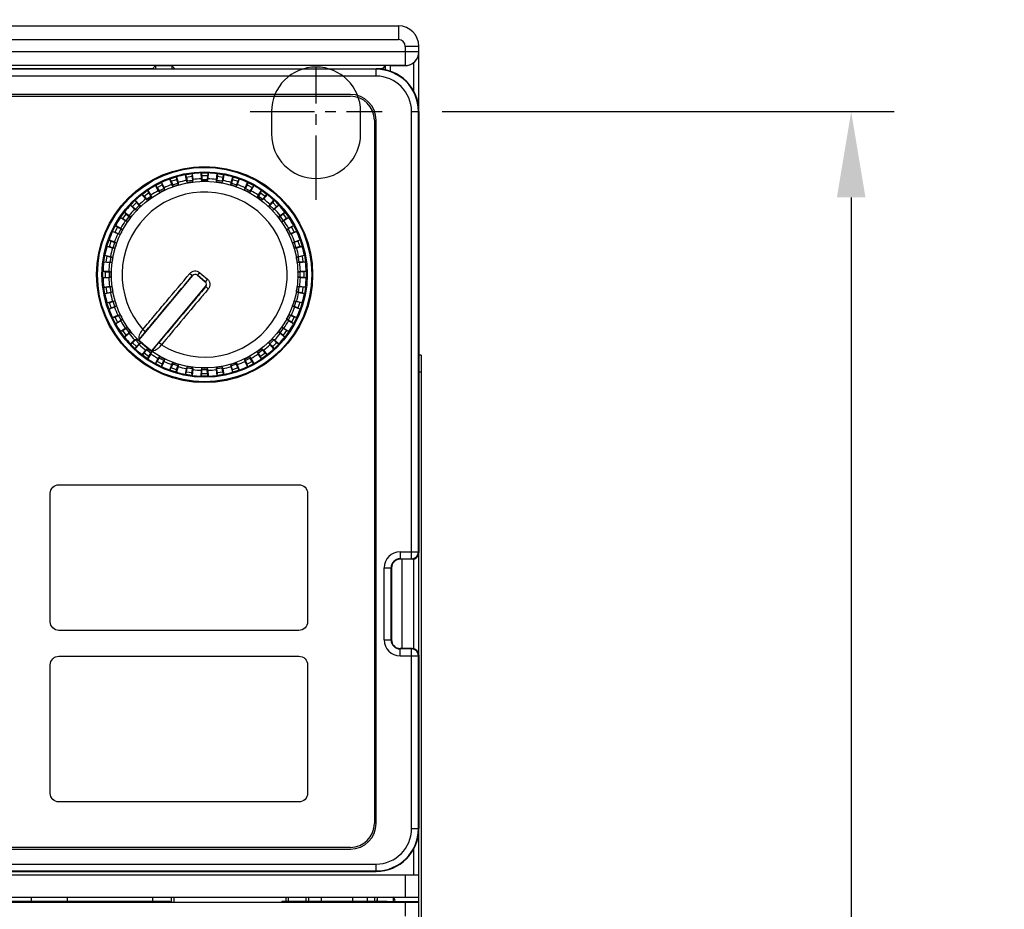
# Model space of a CAD drawing. Header units: inches. Extents: x 0 to 559, y 0 to 432.
# Tile 13 of 23: x 222 to 280, y 308 to 359. Entities that reach past the tile are written whole.
import ezdxf

# ---------------------------------------------------------------- set-up
doc = ezdxf.new("R2010")
doc.units = ezdxf.units.IN
doc.header["$LTSCALE"] = 10
doc.header["$MEASUREMENT"] = 0
doc.linetypes.add('CENTER2', pattern=[1.125, 0.75, -0.125, 0.125, -0.125])
doc.layers.add('CENTERLINE', color=40, linetype='CENTER2')
doc.layers.add('DIMENSIONS', color=140, linetype='Continuous')
doc.styles.add('TEXTSTYLE_1', font='arial.ttf')
doc.dimstyles.get("Standard").update_dxf_attribs({"dimtxt": 5, "dimasz": 5, "dimexe": 2.5, "dimexo": 3.5, "dimgap": 1, "dimtad": 0, "dimtih": 1, "dimtoh": 1, "dimdec": 1, "dimzin": 0, "dimdsep": 46, "dimtxsty": 'Standard', "dimcen": 0, "dimadec": 0, "dimazin": 0, "dimtfac": 1, "dimtdec": 1, "dimtofl": 0, "dimtmove": 0, "dimatfit": 3, "dimfxl": 0, "dimtolj": 1, "dimtzin": 0, "dimarcsym": 0})

# ---------------------------------------------------------------- blocks, each defined once
blk = doc.blocks.new('*D12')
at = {"layer": 'DEFPOINTS', "color": 0}
for p in [(245.548, 391.719), (177.548, 357.915), (245.548, 357.915)]:
    blk.add_point(p, dxfattribs=at)
at = {"layer": 'DIMENSIONS', "color": 0, "lineweight": -2}
for p, q in [((177.548, 361.415), (177.548, 394.219)), ((245.548, 361.415), (245.548, 394.219)), ((182.548, 391.719), (202.273, 391.719)), ((240.548, 391.719), (220.822, 391.719))]:
    blk.add_line(p, q, dxfattribs=at)
at = {"layer": 'DIMENSIONS', "color": 0}
for points in [[(182.548, 392.552), (182.548, 390.886), (177.548, 391.719)], [(240.548, 392.552), (240.548, 390.886), (245.548, 391.719)]]:
    blk.add_solid(points, dxfattribs=at)
at = {"layer": 'DIMENSIONS', "color": 0, "char_height": 5, "attachment_point": 5, "style": 'TEXTSTYLE_1'}
for s, insert in [('\\A1;68.0', (211.548, 395.272)), ('\\A1;[2.68]', (211.548, 387.515))]:
    blk.add_mtext(s, dxfattribs=dict(at, insert=insert))
blk = doc.blocks.new('*D14')
at = {"layer": 'DEFPOINTS', "color": 0}
for p in [(239.548, 372.686), (239.548, 357.965), (183.548, 239.965)]:
    blk.add_point(p, dxfattribs=at)
at = {"layer": 'DIMENSIONS', "color": 0, "lineweight": -2}
for p, q in [((183.548, 243.465), (183.548, 375.186)), ((239.548, 361.465), (239.548, 375.186)), ((188.548, 372.686), (202.273, 372.686)), ((234.548, 372.686), (220.822, 372.686))]:
    blk.add_line(p, q, dxfattribs=at)
at = {"layer": 'DIMENSIONS', "color": 0}
for points in [[(188.548, 373.52), (188.548, 371.853), (183.548, 372.686)], [(234.548, 373.52), (234.548, 371.853), (239.548, 372.686)]]:
    blk.add_solid(points, dxfattribs=at)
at = {"layer": 'DIMENSIONS', "color": 0, "char_height": 5, "attachment_point": 5, "style": 'TEXTSTYLE_1'}
for s, insert in [('\\A1;56.0', (211.548, 376.239)), ('\\A1;[2.20]', (211.548, 368.482))]:
    blk.add_mtext(s, dxfattribs=dict(at, insert=insert))
blk = doc.blocks.new('*D15')
at = {"layer": 'DEFPOINTS', "color": 0}
for p in [(243.397, 354.115), (187.397, 236.115), (270.757, 236.115)]:
    blk.add_point(p, dxfattribs=at)
at = {"layer": 'DIMENSIONS', "color": 0, "lineweight": -2}
for p, q in [((246.897, 354.115), (273.257, 354.115)), ((270.757, 349.115), (270.757, 302.872)), ((270.757, 241.115), (270.757, 287.358)), ((190.897, 236.115), (273.257, 236.115))]:
    blk.add_line(p, q, dxfattribs=at)
at = {"layer": 'DIMENSIONS', "color": 0}
for points in [[(269.924, 349.115), (271.59, 349.115), (270.757, 354.115)], [(269.924, 241.115), (271.59, 241.115), (270.757, 236.115)]]:
    blk.add_solid(points, dxfattribs=at)
at = {"layer": 'DIMENSIONS', "color": 0, "char_height": 5, "attachment_point": 5, "style": 'TEXTSTYLE_1'}
for s, insert in [('\\A1;118.0', (270.757, 298.668)), ('\\A1;[4.65]', (270.757, 290.911))]:
    blk.add_mtext(s, dxfattribs=dict(at, insert=insert))

msp = doc.modelspace()

# ---------------------------------------------------------------- linework, layer by layer
for p, q in [((178.748, 359.115), (244.348, 359.115)), ((244.348, 359.115), (244.348, 358.315)), ((178.748, 358.315), (244.348, 358.315)), ((244.748, 357.915), (244.748, 356.798)), ((245.548, 357.915), (244.748, 357.915)), ((245.548, 354.115), (245.548, 357.915)), ((245.548, 357.608), (177.548, 357.608)), ((244.748, 356.808), (178.348, 356.808)), ((230.188, 356.798), (230.008, 356.617)), ((230.188, 356.798), (230.188, 356.615)), ((230.188, 356.798), (231.127, 356.798)), ((231.127, 356.798), (231.127, 356.615)), ((231.127, 356.798), (231.308, 356.617)), ((243.115, 356.618), (243.456, 356.652)), ((243.456, 356.652), (243.599, 356.795)), ((243.456, 356.578), (243.456, 356.652)), ((243.599, 356.553), (243.599, 356.795)), ((243.899, 356.464), (243.899, 356.798)), ((243.899, 356.798), (244.748, 356.798)), ((245.248, 355.295), (245.248, 356.973)), ((180.048, 356.615), (243.048, 356.615)), ((243.048, 356.587), (180.048, 356.587)), ((243.048, 356.187), (180.048, 356.187)), ((230.008, 356.617), (218.568, 356.617)), ((230.008, 356.615), (230.008, 356.617)), ((231.308, 356.617), (231.308, 356.615)), ((231.308, 356.617), (243.015, 356.617)), ((243.015, 356.615), (243.015, 356.617)), ((243.048, 356.187), (243.048, 356.615)), ((241.548, 355.115), (181.548, 355.115)), ((181.548, 355.015), (241.548, 355.015)), ((245.12, 328.043), (245.12, 354.115)), ((245.12, 354.115), (245.548, 354.115)), ((245.52, 328.443), (245.52, 354.115)), ((245.548, 354.115), (245.548, 328.415)), ((242.948, 353.615), (242.948, 312.615)), ((243.048, 312.615), (243.048, 353.615)), ((231.026, 350.19), (231.407, 350.313)), ((231.407, 350.313), (231.417, 350.163)), ((231.408, 350.31), (231.407, 350.313)), ((231.408, 350.31), (231.502, 349.985)), ((231.923, 350.437), (232.318, 350.5)), ((231.924, 350.434), (231.923, 350.437)), ((231.923, 350.437), (231.982, 350.298)), ((231.987, 350.101), (231.924, 350.434)), ((231.982, 350.298), (232.305, 350.35)), ((232.318, 350.5), (232.305, 350.35)), ((232.305, 350.35), (232.333, 350.119)), ((232.319, 350.496), (232.318, 350.5)), ((232.319, 350.496), (232.361, 350.16)), ((232.848, 350.538), (232.848, 350.542)), ((232.848, 350.542), (232.884, 350.395)), ((232.848, 350.542), (233.248, 350.542)), ((232.858, 350.199), (232.848, 350.538)), ((232.884, 350.395), (232.893, 350.163)), ((232.884, 350.395), (233.211, 350.395)), ((233.211, 350.395), (233.202, 350.163)), ((233.248, 350.542), (233.211, 350.395)), ((233.248, 350.538), (233.237, 350.199)), ((233.248, 350.538), (233.248, 350.542)), ((233.734, 350.16), (233.777, 350.496)), ((233.79, 350.35), (233.763, 350.119)), ((233.777, 350.496), (233.777, 350.5)), ((233.777, 350.5), (233.79, 350.35)), ((233.777, 350.5), (234.172, 350.437)), ((233.79, 350.35), (234.113, 350.298)), ((234.172, 350.434), (234.109, 350.101)), ((234.172, 350.437), (234.113, 350.298)), ((234.172, 350.434), (234.172, 350.437)), ((234.593, 349.985), (234.688, 350.31)), ((234.689, 350.313), (234.678, 350.163)), ((234.688, 350.31), (234.689, 350.313)), ((234.689, 350.313), (235.069, 350.19)), ((230.179, 349.805), (230.535, 349.986)), ((230.181, 349.802), (230.179, 349.805)), ((230.179, 349.805), (230.278, 349.691)), ((230.344, 349.505), (230.181, 349.802)), ((230.278, 349.691), (230.569, 349.839)), ((230.535, 349.986), (230.569, 349.839)), ((230.537, 349.983), (230.535, 349.986)), ((230.537, 349.983), (230.681, 349.677)), ((230.569, 349.839), (230.667, 349.629)), ((231.027, 350.186), (231.026, 350.19)), ((231.026, 350.19), (231.106, 350.062)), ((231.142, 349.868), (231.027, 350.186)), ((231.106, 350.062), (231.417, 350.163)), ((231.106, 350.062), (231.186, 349.844)), ((231.218, 349.746), (231.142, 349.868)), ((231.186, 349.844), (231.48, 349.939)), ((231.218, 349.746), (231.186, 349.844)), ((231.417, 350.163), (231.48, 349.939)), ((231.48, 349.939), (231.512, 349.842)), ((231.502, 349.985), (231.512, 349.842)), ((231.982, 350.298), (232.027, 350.07)), ((232.043, 349.97), (231.987, 350.101)), ((232.027, 350.07), (232.333, 350.119)), ((232.043, 349.97), (232.027, 350.07)), ((232.333, 350.119), (232.349, 350.018)), ((232.361, 350.16), (232.349, 350.018)), ((232.893, 350.061), (232.858, 350.199)), ((232.893, 350.061), (232.893, 350.163)), ((232.893, 350.163), (233.202, 350.163)), ((233.237, 350.199), (233.202, 350.061)), ((233.202, 350.163), (233.202, 350.061)), ((233.747, 350.018), (233.734, 350.16)), ((233.747, 350.018), (233.763, 350.119)), ((233.763, 350.119), (234.068, 350.07)), ((234.109, 350.101), (234.052, 349.97)), ((234.068, 350.07), (234.052, 349.97)), ((234.113, 350.298), (234.068, 350.07)), ((234.583, 349.842), (234.593, 349.985)), ((234.583, 349.842), (234.615, 349.939)), ((234.678, 350.163), (234.615, 349.939)), ((234.615, 349.939), (234.909, 349.844)), ((234.678, 350.163), (234.989, 350.062)), ((234.954, 349.868), (234.878, 349.746)), ((234.909, 349.844), (234.878, 349.746)), ((234.989, 350.062), (234.909, 349.844)), ((235.068, 350.186), (234.954, 349.868)), ((235.069, 350.19), (234.989, 350.062)), ((235.068, 350.186), (235.069, 350.19)), ((235.414, 349.677), (235.558, 349.983)), ((235.526, 349.839), (235.428, 349.629)), ((235.56, 349.986), (235.526, 349.839)), ((235.526, 349.839), (235.817, 349.691)), ((235.558, 349.983), (235.56, 349.986)), ((235.56, 349.986), (235.916, 349.805)), ((235.915, 349.802), (235.752, 349.505)), ((235.916, 349.805), (235.817, 349.691)), ((235.915, 349.802), (235.916, 349.805)), ((229.403, 349.292), (229.726, 349.527)), ((229.404, 349.289), (229.403, 349.292)), ((229.403, 349.292), (229.518, 349.195)), ((229.612, 349.021), (229.404, 349.289)), ((229.518, 349.195), (229.783, 349.387)), ((229.518, 349.195), (229.662, 349.012)), ((229.662, 349.012), (229.912, 349.194)), ((229.726, 349.527), (229.783, 349.387)), ((229.728, 349.525), (229.726, 349.527)), ((229.728, 349.525), (229.919, 349.244)), ((229.783, 349.387), (229.912, 349.194)), ((229.912, 349.194), (229.972, 349.112)), ((229.919, 349.244), (229.972, 349.112)), ((230.278, 349.691), (230.391, 349.488)), ((230.438, 349.397), (230.344, 349.505)), ((230.391, 349.488), (230.667, 349.629)), ((230.438, 349.397), (230.391, 349.488)), ((230.667, 349.629), (230.713, 349.537)), ((230.681, 349.677), (230.713, 349.537)), ((235.382, 349.537), (235.414, 349.677)), ((235.382, 349.537), (235.428, 349.629)), ((235.428, 349.629), (235.704, 349.488)), ((235.752, 349.505), (235.658, 349.397)), ((235.704, 349.488), (235.658, 349.397)), ((235.817, 349.691), (235.704, 349.488)), ((236.123, 349.112), (236.177, 349.244)), ((236.123, 349.112), (236.183, 349.194)), ((236.177, 349.244), (236.367, 349.525)), ((236.313, 349.387), (236.183, 349.194)), ((236.183, 349.194), (236.434, 349.012)), ((236.369, 349.527), (236.313, 349.387)), ((236.313, 349.387), (236.577, 349.195)), ((236.367, 349.525), (236.369, 349.527)), ((236.369, 349.527), (236.693, 349.292)), ((236.577, 349.195), (236.434, 349.012)), ((236.691, 349.289), (236.483, 349.021)), ((236.693, 349.292), (236.577, 349.195)), ((236.691, 349.289), (236.693, 349.292)), ((228.716, 348.664), (228.999, 348.947)), ((228.718, 348.662), (228.716, 348.664)), ((228.716, 348.664), (228.845, 348.587)), ((228.965, 348.43), (228.718, 348.662)), ((228.845, 348.587), (229.076, 348.818)), ((228.845, 348.587), (229.015, 348.429)), ((228.999, 348.947), (229.076, 348.818)), ((229.001, 348.945), (228.999, 348.947)), ((229.001, 348.945), (229.233, 348.698)), ((229.015, 348.429), (229.234, 348.647)), ((229.076, 348.818), (229.234, 348.647)), ((229.233, 348.698), (229.307, 348.575)), ((229.234, 348.647), (229.307, 348.575)), ((229.722, 348.93), (229.612, 349.021)), ((229.722, 348.93), (229.662, 349.012)), ((236.483, 349.021), (236.374, 348.93)), ((236.434, 349.012), (236.374, 348.93)), ((236.789, 348.575), (236.862, 348.698)), ((236.789, 348.575), (236.861, 348.647)), ((237.019, 348.818), (236.861, 348.647)), ((236.861, 348.647), (237.08, 348.429)), ((236.862, 348.698), (237.094, 348.945)), ((237.097, 348.947), (237.019, 348.818)), ((237.019, 348.818), (237.25, 348.587)), ((237.25, 348.587), (237.08, 348.429)), ((237.094, 348.945), (237.097, 348.947)), ((237.097, 348.947), (237.38, 348.664)), ((237.377, 348.662), (237.13, 348.43)), ((237.38, 348.664), (237.25, 348.587)), ((237.377, 348.662), (237.38, 348.664)), ((228.136, 347.937), (228.371, 348.26)), ((228.276, 347.88), (228.468, 348.145)), ((228.374, 348.258), (228.371, 348.26)), ((228.371, 348.26), (228.468, 348.145)), ((228.374, 348.258), (228.641, 348.051)), ((228.468, 348.145), (228.65, 348.001)), ((228.641, 348.051), (228.733, 347.941)), ((229.088, 348.356), (228.965, 348.43)), ((229.088, 348.356), (229.015, 348.429)), ((237.13, 348.43), (237.008, 348.356)), ((237.08, 348.429), (237.008, 348.356)), ((237.362, 347.941), (237.454, 348.051)), ((237.628, 348.145), (237.445, 348.001)), ((237.454, 348.051), (237.722, 348.258)), ((237.725, 348.26), (237.628, 348.145)), ((237.628, 348.145), (237.82, 347.88)), ((237.722, 348.258), (237.725, 348.26)), ((237.725, 348.26), (237.96, 347.937)), ((227.677, 347.127), (227.858, 347.484)), ((227.858, 347.484), (227.972, 347.385)), ((227.861, 347.482), (227.858, 347.484)), ((227.861, 347.482), (228.158, 347.319)), ((228.138, 347.935), (228.136, 347.937)), ((228.136, 347.937), (228.276, 347.88)), ((228.419, 347.744), (228.138, 347.935)), ((228.276, 347.88), (228.469, 347.751)), ((228.551, 347.691), (228.419, 347.744)), ((228.469, 347.751), (228.65, 348.001)), ((228.551, 347.691), (228.469, 347.751)), ((228.65, 348.001), (228.733, 347.941)), ((237.362, 347.941), (237.445, 348.001)), ((237.445, 348.001), (237.627, 347.751)), ((237.627, 347.751), (237.544, 347.691)), ((237.677, 347.744), (237.544, 347.691)), ((237.82, 347.88), (237.627, 347.751)), ((237.957, 347.935), (237.677, 347.744)), ((237.96, 347.937), (237.82, 347.88)), ((237.937, 347.319), (238.234, 347.482)), ((237.957, 347.935), (237.96, 347.937)), ((238.237, 347.484), (238.124, 347.385)), ((238.234, 347.482), (238.237, 347.484)), ((238.237, 347.484), (238.419, 347.127)), ((227.677, 347.127), (227.823, 347.094)), ((227.68, 347.126), (227.677, 347.127)), ((227.986, 346.981), (227.68, 347.126)), ((227.823, 347.094), (227.972, 347.385)), ((227.823, 347.094), (228.034, 346.996)), ((227.972, 347.385), (228.175, 347.272)), ((228.125, 346.95), (227.986, 346.981)), ((228.034, 346.996), (228.175, 347.272)), ((228.125, 346.95), (228.034, 346.996)), ((228.158, 347.319), (228.266, 347.225)), ((228.175, 347.272), (228.266, 347.225)), ((237.829, 347.225), (237.937, 347.319)), ((237.829, 347.225), (237.921, 347.272)), ((238.124, 347.385), (237.921, 347.272)), ((237.921, 347.272), (238.061, 346.996)), ((238.061, 346.996), (237.97, 346.95)), ((238.109, 346.981), (237.97, 346.95)), ((238.272, 347.094), (238.061, 346.996)), ((238.416, 347.126), (238.109, 346.981)), ((238.124, 347.385), (238.272, 347.094)), ((238.419, 347.127), (238.272, 347.094)), ((238.416, 347.126), (238.419, 347.127)), ((227.35, 346.256), (227.473, 346.637)), ((227.473, 346.637), (227.601, 346.557)), ((227.476, 346.636), (227.473, 346.637)), ((227.476, 346.636), (227.795, 346.521)), ((227.5, 346.246), (227.601, 346.557)), ((227.601, 346.557), (227.819, 346.477)), ((227.724, 346.182), (227.819, 346.477)), ((227.795, 346.521), (227.916, 346.445)), ((227.819, 346.477), (227.916, 346.445)), ((238.179, 346.445), (238.3, 346.521)), ((238.179, 346.445), (238.276, 346.477)), ((238.494, 346.557), (238.276, 346.477)), ((238.276, 346.477), (238.372, 346.182)), ((238.3, 346.521), (238.619, 346.636)), ((238.622, 346.637), (238.494, 346.557)), ((238.494, 346.557), (238.595, 346.246)), ((238.619, 346.636), (238.622, 346.637)), ((238.622, 346.637), (238.746, 346.256)), ((227.163, 345.345), (227.226, 345.74)), ((227.229, 345.739), (227.226, 345.74)), ((227.226, 345.74), (227.364, 345.681)), ((227.229, 345.739), (227.562, 345.676)), ((227.35, 346.256), (227.5, 346.246)), ((227.353, 346.255), (227.35, 346.256)), ((227.678, 346.16), (227.353, 346.255)), ((227.5, 346.246), (227.724, 346.182)), ((227.821, 346.151), (227.678, 346.16)), ((227.821, 346.151), (227.724, 346.182)), ((238.372, 346.182), (238.275, 346.151)), ((238.417, 346.16), (238.275, 346.151)), ((238.595, 346.246), (238.372, 346.182)), ((238.743, 346.255), (238.417, 346.16)), ((238.533, 345.676), (238.866, 345.739)), ((238.746, 346.256), (238.595, 346.246)), ((238.87, 345.74), (238.731, 345.681)), ((238.743, 346.255), (238.746, 346.256)), ((238.866, 345.739), (238.87, 345.74)), ((238.87, 345.74), (238.932, 345.345)), ((227.163, 345.345), (227.313, 345.358)), ((227.166, 345.344), (227.163, 345.345)), ((227.503, 345.301), (227.166, 345.344)), ((227.313, 345.358), (227.364, 345.681)), ((227.313, 345.358), (227.544, 345.33)), ((227.364, 345.681), (227.592, 345.636)), ((227.645, 345.314), (227.503, 345.301)), ((227.544, 345.33), (227.592, 345.636)), ((227.645, 345.314), (227.544, 345.33)), ((227.562, 345.676), (227.693, 345.62)), ((227.592, 345.636), (227.693, 345.62)), ((238.402, 345.62), (238.533, 345.676)), ((238.402, 345.62), (238.503, 345.636)), ((238.551, 345.33), (238.45, 345.314)), ((238.593, 345.301), (238.45, 345.314)), ((238.731, 345.681), (238.503, 345.636)), ((238.503, 345.636), (238.551, 345.33)), ((238.782, 345.358), (238.551, 345.33)), ((238.929, 345.344), (238.593, 345.301)), ((238.731, 345.681), (238.782, 345.358)), ((238.932, 345.345), (238.782, 345.358)), ((238.929, 345.344), (238.932, 345.345)), ((227.121, 344.415), (227.121, 344.815)), ((227.125, 344.815), (227.121, 344.815)), ((227.121, 344.815), (227.268, 344.779)), ((227.125, 344.815), (227.463, 344.805)), ((227.268, 344.452), (227.268, 344.779)), ((227.268, 344.779), (227.5, 344.77)), ((227.463, 344.805), (227.602, 344.77)), ((227.5, 344.461), (227.5, 344.77)), ((227.5, 344.77), (227.602, 344.77)), ((232.189, 344.682), (232.343, 344.554)), ((232.753, 344.732), (232.625, 344.578)), ((233.085, 344.193), (232.625, 344.578)), ((232.628, 344.582), (232.766, 344.465)), ((232.753, 344.732), (232.892, 344.615)), ((232.892, 344.615), (233.213, 344.345)), ((238.493, 344.77), (238.632, 344.805)), ((238.493, 344.77), (238.595, 344.77)), ((238.828, 344.779), (238.595, 344.77)), ((238.595, 344.77), (238.595, 344.461)), ((238.632, 344.805), (238.971, 344.815)), ((238.974, 344.815), (238.828, 344.779)), ((238.828, 344.779), (238.828, 344.452)), ((238.971, 344.815), (238.974, 344.815)), ((238.974, 344.815), (238.974, 344.415)), ((227.121, 344.415), (227.268, 344.452)), ((227.125, 344.415), (227.121, 344.415)), ((227.463, 344.426), (227.125, 344.415)), ((227.268, 344.452), (227.5, 344.461)), ((227.602, 344.461), (227.463, 344.426)), ((227.602, 344.461), (227.5, 344.461)), ((232.343, 344.554), (229.209, 340.819)), ((232.766, 344.465), (233.087, 344.196)), ((233.213, 344.345), (233.085, 344.193)), ((238.595, 344.461), (238.493, 344.461)), ((238.632, 344.426), (238.493, 344.461)), ((238.828, 344.452), (238.595, 344.461)), ((238.971, 344.415), (238.632, 344.426)), ((238.974, 344.415), (238.828, 344.452)), ((238.971, 344.415), (238.974, 344.415)), ((227.226, 343.491), (227.163, 343.886)), ((227.166, 343.886), (227.163, 343.886)), ((227.163, 343.886), (227.313, 343.872)), ((227.166, 343.886), (227.503, 343.929)), ((227.226, 343.491), (227.364, 343.55)), ((227.229, 343.491), (227.226, 343.491)), ((227.562, 343.554), (227.229, 343.491)), ((227.313, 343.872), (227.544, 343.9)), ((227.364, 343.55), (227.313, 343.872)), ((227.364, 343.55), (227.592, 343.595)), ((227.503, 343.929), (227.645, 343.916)), ((227.544, 343.9), (227.645, 343.916)), ((227.592, 343.595), (227.544, 343.9)), ((227.693, 343.611), (227.562, 343.554)), ((227.693, 343.611), (227.592, 343.595)), ((229.976, 340.176), (233.109, 343.911)), ((238.503, 343.595), (238.402, 343.611)), ((238.533, 343.554), (238.402, 343.611)), ((238.45, 343.916), (238.593, 343.929)), ((238.45, 343.916), (238.551, 343.9)), ((238.551, 343.9), (238.503, 343.595)), ((238.731, 343.55), (238.503, 343.595)), ((238.866, 343.491), (238.533, 343.554)), ((238.782, 343.872), (238.551, 343.9)), ((238.593, 343.929), (238.929, 343.886)), ((238.782, 343.872), (238.731, 343.55)), ((238.87, 343.491), (238.731, 343.55)), ((238.932, 343.886), (238.782, 343.872)), ((238.866, 343.491), (238.87, 343.491)), ((238.932, 343.886), (238.87, 343.491)), ((238.929, 343.886), (238.932, 343.886)), ((227.35, 342.974), (227.5, 342.985)), ((227.353, 342.975), (227.35, 342.974)), ((227.473, 342.594), (227.35, 342.974)), ((227.353, 342.975), (227.678, 343.07)), ((227.5, 342.985), (227.724, 343.048)), ((227.601, 342.674), (227.5, 342.985)), ((227.678, 343.07), (227.821, 343.08)), ((227.724, 343.048), (227.821, 343.08)), ((227.819, 342.754), (227.724, 343.048)), ((238.275, 343.08), (238.372, 343.048)), ((238.275, 343.08), (238.417, 343.07)), ((238.372, 343.048), (238.276, 342.754)), ((238.595, 342.985), (238.372, 343.048)), ((238.417, 343.07), (238.743, 342.975)), ((238.595, 342.985), (238.494, 342.674)), ((238.746, 342.974), (238.595, 342.985)), ((238.746, 342.974), (238.622, 342.594)), ((238.743, 342.975), (238.746, 342.974)), ((227.473, 342.594), (227.601, 342.674)), ((227.476, 342.595), (227.473, 342.594)), ((227.795, 342.709), (227.476, 342.595)), ((227.601, 342.674), (227.819, 342.754)), ((227.916, 342.785), (227.795, 342.709)), ((227.916, 342.785), (227.819, 342.754)), ((227.986, 342.249), (228.125, 342.281)), ((228.034, 342.234), (228.125, 342.281)), ((237.97, 342.281), (238.061, 342.234)), ((237.97, 342.281), (238.109, 342.249)), ((238.276, 342.754), (238.179, 342.785)), ((238.3, 342.709), (238.179, 342.785)), ((238.494, 342.674), (238.276, 342.754)), ((238.619, 342.595), (238.3, 342.709)), ((238.622, 342.594), (238.494, 342.674)), ((238.619, 342.595), (238.622, 342.594)), ((227.677, 342.103), (227.823, 342.137)), ((227.68, 342.104), (227.677, 342.103)), ((227.858, 341.747), (227.677, 342.103)), ((227.68, 342.104), (227.986, 342.249)), ((227.823, 342.137), (228.034, 342.234)), ((227.972, 341.846), (227.823, 342.137)), ((227.858, 341.747), (227.972, 341.846)), ((227.861, 341.748), (227.858, 341.747)), ((228.158, 341.911), (227.861, 341.748)), ((227.972, 341.846), (228.175, 341.959)), ((228.175, 341.959), (228.034, 342.234)), ((228.266, 342.005), (228.158, 341.911)), ((228.266, 342.005), (228.175, 341.959)), ((237.921, 341.959), (237.829, 342.005)), ((237.937, 341.911), (237.829, 342.005)), ((238.061, 342.234), (237.921, 341.959)), ((238.124, 341.846), (237.921, 341.959)), ((238.234, 341.748), (237.937, 341.911)), ((238.272, 342.137), (238.061, 342.234)), ((238.109, 342.249), (238.416, 342.104)), ((238.272, 342.137), (238.124, 341.846)), ((238.237, 341.747), (238.124, 341.846)), ((238.234, 341.748), (238.237, 341.747)), ((238.419, 342.103), (238.237, 341.747)), ((238.419, 342.103), (238.272, 342.137)), ((238.416, 342.104), (238.419, 342.103)), ((228.136, 341.294), (228.276, 341.35)), ((228.138, 341.296), (228.136, 341.294)), ((228.371, 340.97), (228.136, 341.294)), ((228.138, 341.296), (228.419, 341.486)), ((228.276, 341.35), (228.469, 341.48)), ((228.468, 341.086), (228.276, 341.35)), ((228.641, 341.18), (228.374, 340.972)), ((228.419, 341.486), (228.551, 341.54)), ((228.468, 341.086), (228.65, 341.229)), ((228.469, 341.48), (228.551, 341.54)), ((228.65, 341.229), (228.469, 341.48)), ((228.733, 341.289), (228.641, 341.18)), ((228.733, 341.289), (228.65, 341.229)), ((229.449, 341.418), (229.61, 341.301)), ((237.445, 341.229), (237.362, 341.289)), ((237.454, 341.18), (237.362, 341.289)), ((237.627, 341.48), (237.445, 341.229)), ((237.628, 341.086), (237.445, 341.229)), ((237.722, 340.972), (237.454, 341.18)), ((237.544, 341.54), (237.627, 341.48)), ((237.544, 341.54), (237.677, 341.486)), ((237.82, 341.35), (237.627, 341.48)), ((237.82, 341.35), (237.628, 341.086)), ((237.677, 341.486), (237.957, 341.296)), ((237.96, 341.294), (237.725, 340.97)), ((237.96, 341.294), (237.82, 341.35)), ((237.957, 341.296), (237.96, 341.294)), ((228.371, 340.97), (228.468, 341.086)), ((228.374, 340.972), (228.371, 340.97)), ((228.716, 340.566), (228.845, 340.644)), ((228.718, 340.569), (228.716, 340.566)), ((228.999, 340.283), (228.716, 340.566)), ((228.718, 340.569), (228.965, 340.801)), ((228.845, 340.644), (229.015, 340.802)), ((229.076, 340.413), (228.845, 340.644)), ((228.965, 340.801), (229.088, 340.874)), ((229.015, 340.802), (229.088, 340.874)), ((229.234, 340.583), (229.015, 340.802)), ((229.076, 340.413), (229.234, 340.583)), ((229.307, 340.655), (229.233, 340.533)), ((229.307, 340.655), (229.234, 340.583)), ((230.524, 340.516), (230.381, 340.654)), ((236.861, 340.583), (236.789, 340.655)), ((236.862, 340.533), (236.789, 340.655)), ((237.08, 340.802), (236.861, 340.583)), ((237.019, 340.413), (236.861, 340.583)), ((237.008, 340.874), (237.08, 340.802)), ((237.008, 340.874), (237.13, 340.801)), ((237.25, 340.644), (237.019, 340.413)), ((237.25, 340.644), (237.08, 340.802)), ((237.38, 340.566), (237.097, 340.283)), ((237.13, 340.801), (237.377, 340.569)), ((237.38, 340.566), (237.25, 340.644)), ((237.377, 340.569), (237.38, 340.566)), ((237.725, 340.97), (237.628, 341.086)), ((237.722, 340.972), (237.725, 340.97)), ((228.999, 340.283), (229.076, 340.413)), ((229.001, 340.286), (228.999, 340.283)), ((229.233, 340.533), (229.001, 340.286)), ((229.403, 339.938), (229.518, 340.035)), ((229.404, 339.941), (229.612, 340.209)), ((229.518, 340.035), (229.662, 340.218)), ((229.783, 339.843), (229.518, 340.035)), ((229.612, 340.209), (229.722, 340.301)), ((229.662, 340.218), (229.722, 340.301)), ((229.912, 340.036), (229.662, 340.218)), ((229.919, 339.986), (229.728, 339.706)), ((229.783, 339.843), (229.912, 340.036)), ((229.972, 340.119), (229.912, 340.036)), ((229.972, 340.119), (229.919, 339.986)), ((236.183, 340.036), (236.123, 340.119)), ((236.177, 339.986), (236.123, 340.119)), ((236.367, 339.706), (236.177, 339.986)), ((236.434, 340.218), (236.183, 340.036)), ((236.313, 339.843), (236.183, 340.036)), ((236.577, 340.035), (236.313, 339.843)), ((236.374, 340.301), (236.434, 340.218)), ((236.374, 340.301), (236.483, 340.209)), ((236.577, 340.035), (236.434, 340.218)), ((236.483, 340.209), (236.691, 339.941)), ((236.693, 339.938), (236.577, 340.035)), ((237.094, 340.286), (236.862, 340.533)), ((237.097, 340.283), (237.019, 340.413)), ((237.094, 340.286), (237.097, 340.283)), ((229.404, 339.941), (229.403, 339.938)), ((229.726, 339.703), (229.403, 339.938)), ((229.726, 339.703), (229.783, 339.843)), ((229.728, 339.706), (229.726, 339.703)), ((230.179, 339.426), (230.278, 339.539)), ((230.181, 339.429), (230.179, 339.426)), ((230.535, 339.244), (230.179, 339.426)), ((230.181, 339.429), (230.344, 339.726)), ((230.278, 339.539), (230.391, 339.742)), ((230.569, 339.391), (230.278, 339.539)), ((230.344, 339.726), (230.438, 339.833)), ((230.391, 339.742), (230.438, 339.833)), ((230.667, 339.602), (230.391, 339.742)), ((230.681, 339.554), (230.537, 339.247)), ((230.569, 339.391), (230.667, 339.602)), ((230.713, 339.693), (230.667, 339.602)), ((230.713, 339.693), (230.681, 339.554)), ((231.142, 339.363), (231.218, 339.484)), ((231.186, 339.387), (231.218, 339.484)), ((234.878, 339.484), (234.909, 339.387)), ((234.878, 339.484), (234.954, 339.363)), ((235.428, 339.602), (235.382, 339.693)), ((235.414, 339.554), (235.382, 339.693)), ((235.558, 339.247), (235.414, 339.554)), ((235.704, 339.742), (235.428, 339.602)), ((235.526, 339.391), (235.428, 339.602)), ((235.817, 339.539), (235.526, 339.391)), ((235.916, 339.426), (235.56, 339.244)), ((235.658, 339.833), (235.704, 339.742)), ((235.658, 339.833), (235.752, 339.726)), ((235.817, 339.539), (235.704, 339.742)), ((235.752, 339.726), (235.915, 339.429)), ((235.916, 339.426), (235.817, 339.539)), ((235.915, 339.429), (235.916, 339.426)), ((236.369, 339.703), (236.313, 339.843)), ((236.367, 339.706), (236.369, 339.703)), ((236.693, 339.938), (236.369, 339.703)), ((236.691, 339.941), (236.693, 339.938)), ((245.673, 339.915), (245.548, 339.915)), ((245.673, 339.915), (245.673, 264.915)), ((230.535, 339.244), (230.569, 339.391)), ((230.537, 339.247), (230.535, 339.244)), ((231.026, 339.041), (231.106, 339.169)), ((231.027, 339.044), (231.026, 339.041)), ((231.407, 338.917), (231.026, 339.041)), ((231.027, 339.044), (231.142, 339.363)), ((231.106, 339.169), (231.186, 339.387)), ((231.417, 339.068), (231.106, 339.169)), ((231.48, 339.291), (231.186, 339.387)), ((231.407, 338.917), (231.417, 339.068)), ((231.408, 338.92), (231.407, 338.917)), ((231.502, 339.246), (231.408, 338.92)), ((231.417, 339.068), (231.48, 339.291)), ((231.512, 339.388), (231.48, 339.291)), ((231.512, 339.388), (231.502, 339.246)), ((231.923, 338.793), (231.982, 338.932)), ((231.924, 338.797), (231.987, 339.129)), ((231.982, 338.932), (232.027, 339.16)), ((232.305, 338.881), (231.982, 338.932)), ((231.987, 339.129), (232.043, 339.261)), ((232.027, 339.16), (232.043, 339.261)), ((232.333, 339.112), (232.027, 339.16)), ((232.305, 338.881), (232.333, 339.112)), ((232.318, 338.731), (232.305, 338.881)), ((232.361, 339.07), (232.319, 338.734)), ((232.349, 339.213), (232.333, 339.112)), ((232.349, 339.213), (232.361, 339.07)), ((232.848, 338.692), (232.858, 339.031)), ((232.848, 338.689), (232.884, 338.835)), ((232.858, 339.031), (232.893, 339.17)), ((232.884, 338.835), (232.893, 339.067)), ((233.211, 338.835), (232.884, 338.835)), ((232.893, 339.067), (232.893, 339.17)), ((233.202, 339.067), (232.893, 339.067)), ((233.202, 339.17), (233.202, 339.067)), ((233.202, 339.17), (233.237, 339.031)), ((233.211, 338.835), (233.202, 339.067)), ((233.248, 338.689), (233.211, 338.835)), ((233.237, 339.031), (233.248, 338.692)), ((233.734, 339.07), (233.747, 339.213)), ((233.777, 338.734), (233.734, 339.07)), ((233.763, 339.112), (233.747, 339.213)), ((234.068, 339.16), (233.763, 339.112)), ((233.79, 338.881), (233.763, 339.112)), ((233.777, 338.731), (233.79, 338.881)), ((234.113, 338.932), (233.79, 338.881)), ((234.052, 339.261), (234.068, 339.16)), ((234.052, 339.261), (234.109, 339.129)), ((234.113, 338.932), (234.068, 339.16)), ((234.109, 339.129), (234.172, 338.797)), ((234.172, 338.793), (234.113, 338.932)), ((234.615, 339.291), (234.583, 339.388)), ((234.593, 339.246), (234.583, 339.388)), ((234.688, 338.92), (234.593, 339.246)), ((234.909, 339.387), (234.615, 339.291)), ((234.678, 339.068), (234.615, 339.291)), ((234.989, 339.169), (234.678, 339.068)), ((234.689, 338.917), (234.678, 339.068)), ((234.688, 338.92), (234.689, 338.917)), ((235.069, 339.041), (234.689, 338.917)), ((234.989, 339.169), (234.909, 339.387)), ((234.954, 339.363), (235.068, 339.044)), ((235.069, 339.041), (234.989, 339.169)), ((235.068, 339.044), (235.069, 339.041)), ((235.56, 339.244), (235.526, 339.391)), ((235.558, 339.247), (235.56, 339.244)), ((245.673, 338.915), (245.548, 338.915)), ((231.924, 338.797), (231.923, 338.793)), ((232.318, 338.731), (231.923, 338.793)), ((232.319, 338.734), (232.318, 338.731)), ((232.848, 338.692), (232.848, 338.689)), ((233.248, 338.689), (232.848, 338.689)), ((233.248, 338.692), (233.248, 338.689)), ((234.172, 338.793), (233.777, 338.731)), ((233.777, 338.734), (233.777, 338.731)), ((234.172, 338.797), (234.172, 338.793)), ((224.545, 332.363), (238.55, 332.363)), ((224.045, 324.367), (224.045, 331.863)), ((239.05, 331.863), (239.05, 324.367)), ((244.448, 328.443), (244.448, 328.015)), ((244.448, 328.443), (245.52, 328.443)), ((244.448, 328.043), (245.12, 328.043)), ((245.148, 328.015), (244.448, 328.015)), ((244.548, 328.015), (244.548, 322.815)), ((245.12, 328.043), (245.148, 328.015)), ((245.248, 322.801), (245.248, 328.03)), ((245.52, 328.443), (245.548, 328.415)), ((245.548, 322.415), (245.548, 328.415)), ((243.52, 323.315), (243.52, 327.515)), ((243.52, 327.515), (243.948, 327.515)), ((243.92, 323.315), (243.92, 327.515)), ((243.948, 327.515), (243.948, 323.315)), ((238.55, 323.867), (224.545, 323.867)), ((243.52, 323.315), (243.948, 323.315)), ((244.448, 322.387), (244.448, 322.815)), ((245.148, 322.815), (244.448, 322.815)), ((245.12, 322.787), (244.448, 322.787)), ((245.148, 322.815), (245.12, 322.787)), ((245.12, 312.315), (245.12, 322.787)), ((224.545, 322.363), (238.55, 322.363)), ((244.448, 322.387), (245.52, 322.387)), ((245.548, 322.415), (245.52, 322.387)), ((245.52, 312.315), (245.52, 322.387)), ((245.548, 322.415), (245.548, 312.315)), ((224.045, 314.367), (224.045, 321.863)), ((239.05, 321.863), (239.05, 314.367)), ((238.55, 313.867), (224.545, 313.867)), ((245.12, 312.315), (245.548, 312.315)), ((245.548, 308.056), (245.548, 312.315)), ((241.548, 311.215), (181.548, 311.215)), ((181.548, 311.115), (241.548, 311.115)), ((245.248, 309.615), (245.248, 311.136)), ((180.048, 310.243), (243.048, 310.243)), ((243.048, 309.815), (243.048, 310.243)), ((177.548, 309.615), (245.548, 309.615)), ((180.048, 309.843), (243.048, 309.843)), ((180.048, 309.815), (243.048, 309.815)), ((244.748, 309.615), (244.748, 308.315)), ((177.548, 308.315), (245.548, 308.315)), ((178.348, 308.015), (244.748, 308.015)), ((231.048, 308.054), (218.298, 308.054)), ((222.948, 308.054), (222.948, 308.315)), ((225.048, 308.054), (225.048, 308.315)), ((230.019, 308.054), (230.019, 308.315)), ((231.098, 308.315), (231.098, 308.033)), ((231.255, 308.315), (231.255, 308.029)), ((231.548, 308.028), (237.048, 308.028)), ((243.703, 308.055), (237.548, 308.054)), ((237.791, 308.315), (237.791, 308.054)), ((237.948, 308.054), (237.948, 308.315)), ((238.948, 308.315), (238.948, 308.054)), ((239.105, 308.315), (239.105, 308.054)), ((239.848, 308.315), (239.848, 308.054)), ((241.698, 308.054), (241.698, 308.315)), ((242.548, 308.055), (242.548, 308.315)), ((242.979, 308.055), (242.968, 308.315)), ((243.117, 308.055), (243.128, 308.315)), ((243.134, 308.055), (243.134, 308.315)), ((243.703, 308.055), (243.704, 308.056)), ((243.704, 308.08), (243.704, 308.054)), ((243.704, 308.08), (244.388, 308.056)), ((243.704, 308.056), (245.548, 308.056)), ((244.048, 308.315), (244.048, 308.068)), ((244.748, 308.015), (244.748, 307.2)), ((245.548, 248.815), (245.548, 308.044))]:
    msp.add_line(p, q)
at = {"ltscale": 0.75}
for p, q in [((236.948, 354.115), (236.948, 352.815)), ((242.148, 352.815), (242.148, 354.115))]:
    msp.add_line(p, q, dxfattribs=at)
for radius in [6.3, 6.25, 5.986, 5.443]:
    msp.add_circle((233.048, 344.615), radius)
for centre, radius, start, end in [((244.348, 357.915), 1.2, 0, 90), ((244.348, 357.915), 0.4, 0, 90), ((244.748, 357.608), 0.8, 269.99881, 359.0616), ((244.749, 357.608), 0.799, 359.06145, 359.99988), ((243.048, 354.115), 2.5, 0, 90), ((243.048, 354.115), 2.472, 0, 90), ((243.048, 354.115), 2.072, 0, 90), ((241.548, 353.615), 1.5, 0, 90), ((241.548, 353.615), 1.4, 0, 90), ((233.048, 344.615), 5.926, 100.93399, 106.06601), ((233.048, 344.615), 5.926, 91.93399, 97.06601), ((233.048, 344.615), 5.926, 82.93399, 88.06601), ((233.048, 344.615), 5.926, 73.93399, 79.06601), ((233.048, 344.615), 5.926, 118.93399, 124.06601), ((233.048, 344.615), 5.926, 109.93399, 115.06601), ((233.048, 344.615), 5.587, 109.94489, 115.05511), ((233.048, 344.615), 5.448, 106.37254, 109.62746), ((233.048, 344.615), 5.587, 100.94489, 106.05511), ((233.048, 344.615), 5.448, 97.37254, 100.62746), ((233.048, 344.615), 5.587, 91.94489, 97.05511), ((233.048, 344.615), 5.448, 88.37254, 91.62746), ((233.048, 344.615), 5.587, 82.94489, 88.05511), ((233.048, 344.615), 5.448, 79.37254, 82.62746), ((233.048, 344.615), 5.587, 73.94489, 79.05511), ((233.048, 344.615), 5.448, 70.37254, 73.62746), ((233.048, 344.615), 5.587, 64.94489, 70.05511), ((233.048, 344.615), 5.926, 64.93399, 70.06601), ((233.048, 344.615), 5.926, 55.93399, 61.06601), ((233.048, 344.615), 4.814, 238.38588, 221.61402), ((233.048, 344.615), 5.926, 127.93399, 133.06601), ((233.048, 344.615), 5.587, 118.94489, 124.05511), ((233.048, 344.615), 5.448, 115.37254, 118.62746), ((233.048, 344.615), 5.448, 61.37254, 64.62746), ((233.048, 344.615), 5.587, 55.94489, 61.05511), ((233.048, 344.615), 5.926, 46.93399, 52.06601), ((233.048, 344.615), 5.926, 136.93399, 142.06601), ((233.048, 344.615), 5.587, 127.94489, 133.05511), ((233.048, 344.615), 5.448, 124.37254, 127.62746), ((233.048, 344.615), 5.448, 52.37254, 55.62746), ((233.048, 344.615), 5.587, 46.94489, 52.05511), ((233.048, 344.615), 5.926, 37.93399, 43.06601), ((233.048, 344.615), 5.587, 136.94489, 142.05511), ((233.048, 344.615), 5.448, 133.37254, 136.62746), ((233.048, 344.615), 5.448, 43.37254, 46.62746), ((233.048, 344.615), 5.587, 37.94489, 43.05511), ((233.048, 344.615), 5.926, 145.93399, 151.06601), ((233.048, 344.615), 5.587, 145.94489, 151.05511), ((233.048, 344.615), 5.448, 142.37254, 145.62746), ((233.048, 344.615), 5.448, 34.37254, 37.62746), ((233.048, 344.615), 5.587, 28.94489, 34.05511), ((233.048, 344.615), 5.926, 28.93399, 34.06601), ((233.048, 344.615), 5.926, 154.93399, 160.06601), ((233.048, 344.615), 5.587, 154.94489, 160.05511), ((233.048, 344.615), 5.448, 151.37254, 154.62746), ((233.048, 344.615), 5.448, 25.37254, 28.62746), ((233.048, 344.615), 5.587, 19.94489, 25.05511), ((233.048, 344.615), 5.926, 19.93399, 25.06601), ((233.048, 344.615), 5.448, 160.37254, 163.62746), ((233.048, 344.615), 5.448, 16.37254, 19.62746), ((233.048, 344.615), 5.926, 163.93399, 169.06601), ((233.048, 344.615), 5.587, 163.94489, 169.05511), ((233.048, 344.615), 5.587, 10.94489, 16.05511), ((233.048, 344.615), 5.926, 10.93399, 16.06601), ((233.048, 344.615), 5.926, 172.93399, 178.06601), ((233.048, 344.615), 5.587, 172.94489, 178.05511), ((233.048, 344.615), 5.448, 169.37254, 172.62746), ((233.048, 344.615), 5.448, 7.37254, 10.62746), ((233.048, 344.615), 5.587, 1.94489, 7.05511), ((233.048, 344.615), 5.926, 1.93399, 7.06601), ((233.048, 344.615), 5.448, 178.37254, 181.62746), ((232.496, 344.425), 0.204, 50.00492, 140.00394), ((232.496, 344.425), 0.2, 50, 140), ((233.048, 344.615), 5.448, 358.37254, 1.62746), ((233.048, 344.615), 5.926, 181.93399, 187.06601), ((233.048, 344.615), 5.587, 181.94489, 187.05511), ((232.956, 344.039), 0.2, 320, 50), ((232.956, 344.039), 0.204, 320.67984, 49.99785), ((233.048, 344.615), 5.587, 352.94489, 358.05511), ((233.048, 344.615), 5.926, 352.93399, 358.06601), ((233.048, 344.615), 5.926, 190.93399, 196.06601), ((233.048, 344.615), 5.587, 190.94489, 196.05511), ((233.048, 344.615), 5.448, 187.37254, 190.62746), ((222.503, 331.508), 16.322, 48.75881, 49.44853), ((233.048, 344.615), 5.448, 349.37254, 352.62746), ((233.048, 344.615), 5.587, 343.94489, 349.05511), ((233.048, 344.615), 5.926, 343.93399, 349.06601), ((233.048, 344.615), 5.448, 196.37254, 199.62746), ((233.048, 344.615), 5.448, 340.37254, 343.62746), ((233.048, 344.615), 5.926, 199.93399, 205.06601), ((233.048, 344.615), 5.587, 199.94489, 205.05511), ((233.048, 344.615), 5.448, 205.37254, 208.62746), ((233.048, 344.615), 5.448, 331.37254, 334.62746), ((233.048, 344.615), 5.587, 334.94489, 340.05511), ((233.048, 344.615), 5.926, 334.93399, 340.06601), ((233.048, 344.615), 5.926, 208.93399, 214.06601), ((233.048, 344.615), 5.587, 208.94489, 214.05511), ((233.048, 344.615), 5.587, 325.94489, 331.05511), ((233.048, 344.615), 5.926, 325.93399, 331.06601), ((233.048, 344.615), 5.448, 214.37254, 217.62746), ((233.048, 344.615), 5.587, 217.94489, 223.05511), ((233.048, 344.615), 5.587, 316.94489, 322.05511), ((233.048, 344.615), 5.448, 322.37254, 325.62746), ((233.048, 344.615), 5.926, 217.93399, 223.06601), ((233.048, 344.615), 5.448, 223.37254, 226.62746), ((230.783, 339.598), 1.991, 142.0299, 142.18928), ((233.048, 344.615), 5.399, 224.68579, 235.31421), ((233.048, 344.615), 5.448, 313.37254, 316.62746), ((233.048, 344.615), 5.926, 316.93399, 322.06601), ((233.048, 344.615), 5.926, 226.93399, 232.06601), ((233.048, 344.615), 5.587, 226.94489, 232.05511), ((233.048, 344.615), 5.448, 232.37254, 235.62746), ((233.048, 344.615), 5.587, 235.94489, 241.05511), ((228.5, 341.513), 1.991, 317.81072, 317.9701), ((233.048, 344.615), 5.587, 298.94489, 304.05511), ((233.048, 344.615), 5.448, 304.37254, 307.62746), ((233.048, 344.615), 5.587, 307.94489, 313.05511), ((233.048, 344.615), 5.926, 307.93399, 313.06601), ((233.048, 344.615), 5.926, 235.93399, 241.06601), ((233.048, 344.615), 5.448, 241.37254, 244.62746), ((233.048, 344.615), 5.587, 244.94489, 250.05511), ((233.048, 344.615), 5.448, 250.37254, 253.62746), ((233.048, 344.615), 5.448, 286.37254, 289.62746), ((233.048, 344.615), 5.587, 289.94489, 295.05511), ((233.048, 344.615), 5.448, 295.37254, 298.62746), ((233.048, 344.615), 5.926, 298.93399, 304.06601), ((233.048, 344.615), 5.926, 244.93399, 250.06601), ((233.048, 344.615), 5.926, 253.93399, 259.06601), ((233.048, 344.615), 5.587, 253.94489, 259.05511), ((233.048, 344.615), 5.448, 259.37254, 262.62746), ((233.048, 344.615), 5.587, 262.94489, 268.05511), ((233.048, 344.615), 5.448, 268.37254, 271.62746), ((233.048, 344.615), 5.587, 271.94489, 277.05511), ((233.048, 344.615), 5.448, 277.37254, 280.62746), ((233.048, 344.615), 5.587, 280.94489, 286.05511), ((233.048, 344.615), 5.926, 280.93399, 286.06601), ((233.048, 344.615), 5.926, 289.93399, 295.06601), ((233.048, 344.615), 5.926, 262.93399, 268.06601), ((233.048, 344.615), 5.926, 271.93399, 277.06601), ((244.448, 327.515), 0.928, 90, 180), ((244.448, 327.515), 0.528, 90, 180), ((244.448, 327.515), 0.5, 90, 180), ((245.12, 328.443), 0.4, 270.02096, 359.97904), ((244.448, 323.315), 0.928, 180, 270), ((244.448, 323.315), 0.528, 180, 270), ((244.448, 323.315), 0.5, 180, 270), ((245.12, 322.387), 0.4, 0.02093, 89.97907), ((241.548, 312.615), 1.5, 270, 0), ((241.548, 312.615), 1.4, 270, 0), ((243.048, 312.315), 2.5, 270, 0), ((243.048, 312.315), 2.472, 270, 0), ((243.048, 312.315), 2.072, 270, 0)]:
    msp.add_arc(centre, radius, start, end)
for centre, start, end in [((239.548, 354.115), 0, 180), ((239.548, 352.815), 180, 0)]:
    msp.add_arc(centre, 2.6, start, end, dxfattribs=at)
for centre, major_axis, ratio, start_param, end_param in [((243.899, 356.795), (0.3, 0), 0.008727, 1.570796, 3.132866), ((244.748, 357.598), (0, 0.8), 0.999962, -3.141593, -2.466461), ((243.015, 356.618), (0.1, 0), 0.008727, 4.712389, 6.195919), ((245.148, 328.415), (0.283, -0.283), 0.999695, -0.785246, 0.785246), ((245.148, 322.415), (0.283, 0.283), 0.999695, -0.785246, 0.785246), ((231.548, 308.037), (0.5, 0), 0.017455, -3.141593, -1.570796), ((237.048, 308.037), (0.5, 0), 0.017455, -1.570796, 0), ((244.048, 307.015), (0, 1.3), 0.153846, -0.632593, 0), ((244.748, 308.044), (0.8, 0), 0.035998, -1.570796, 0)]:
    msp.add_ellipse(centre, major_axis=major_axis, ratio=ratio, start_param=start_param, end_param=end_param)
for points, knots in [([(245.248, 356.973), (245.298, 357.013), (245.386, 357.103), (245.481, 357.26), (245.536, 357.426), (245.548, 357.539), (245.548, 357.595)], [0, 0, 0, 0, 0.269705, 0.523899, 0.765193, 1, 1, 1, 1]), ([(229.449, 341.418), (229.563, 341.554), (229.791, 341.826), (230.248, 342.37), (231.047, 343.322), (231.732, 344.138), (232.189, 344.682)], [0, 0, 0, 0, 0.124842, 0.249779, 0.49979, 1, 1, 1, 1]), ([(232.189, 344.682), (232.223, 344.722), (232.306, 344.789), (232.46, 344.834), (232.619, 344.817), (232.713, 344.765), (232.753, 344.732)], [0, 0, 0, 0, 0.25023, 0.500318, 0.75024, 1, 1, 1, 1]), ([(229.61, 341.301), (229.837, 341.572), (230.747, 342.657), (231.657, 343.742), (232.34, 344.556)], [0, 0, 0, 0, 0.249775, 1, 1, 1, 1]), ([(233.213, 344.345), (233.253, 344.312), (233.304, 344.249), (233.343, 344.152), (233.362, 344.048), (233.348, 343.915), (233.297, 343.821), (233.263, 343.781)], [0, 0, 0, 0, 0.24963, 0.375063, 0.500549, 0.750356, 1, 1, 1, 1]), ([(233.114, 343.91), (232.886, 343.638), (231.975, 342.553), (231.064, 341.468), (230.381, 340.654)], [0, 0, 0, 0, 0.250122, 1, 1, 1, 1]), ([(233.263, 343.781), (233.112, 343.601), (232.199, 342.513), (231.286, 341.425), (230.524, 340.516)], [0, 0, 0, 0, 0.165161, 1, 1, 1, 1]), ([(233.114, 343.91), (233.114, 343.91), (233.113, 343.909), (233.111, 343.909), (233.11, 343.91), (233.11, 343.911), (233.109, 343.911)], [0, 0, 0, 0, 0.360422, 0.611251, 0.810747, 1, 1, 1, 1]), ([(229.449, 341.418), (229.4, 341.363), (229.311, 341.258), (229.223, 341.092), (229.197, 340.944), (229.205, 340.859), (229.213, 340.823)], [0, 0, 0, 0, 0.334232, 0.617342, 0.834575, 1, 1, 1, 1]), ([(229.213, 340.823), (229.269, 340.892), (229.401, 341.052), (229.534, 341.211), (229.61, 341.301)], [0, 0, 0, 0, 0.43051, 1, 1, 1, 1]), ([(230.381, 340.654), (230.305, 340.564), (230.172, 340.405), (230.037, 340.248), (229.979, 340.18)], [0, 0, 0, 0, 0.569497, 1, 1, 1, 1]), ([(229.979, 340.18), (230.016, 340.179), (230.101, 340.185), (230.242, 340.237), (230.39, 340.352), (230.478, 340.458), (230.524, 340.516)], [0, 0, 0, 0, 0.165426, 0.382658, 0.665769, 1, 1, 1, 1]), ([(224.045, 331.863), (224.045, 331.991), (224.153, 332.256), (224.418, 332.363), (224.545, 332.363)], [0, 0, 0, 0, 0.50005, 1, 1, 1, 1]), ([(238.55, 332.363), (238.678, 332.363), (238.943, 332.256), (239.05, 331.991), (239.05, 331.863)], [0, 0, 0, 0, 0.499901, 1, 1, 1, 1]), ([(239.05, 324.367), (239.05, 324.24), (238.943, 323.975), (238.678, 323.867), (238.55, 323.867)], [0, 0, 0, 0, 0.50005, 1, 1, 1, 1]), ([(224.045, 321.863), (224.045, 321.991), (224.153, 322.256), (224.418, 322.363), (224.545, 322.363)], [0, 0, 0, 0, 0.500032, 1, 1, 1, 1]), ([(238.55, 322.363), (238.678, 322.363), (238.943, 322.256), (239.05, 321.991), (239.05, 321.863)], [0, 0, 0, 0, 0.499918, 1, 1, 1, 1]), ([(239.05, 314.367), (239.05, 314.24), (238.943, 313.975), (238.678, 313.867), (238.55, 313.867)], [0, 0, 0, 0, 0.50005, 1, 1, 1, 1])]:
    msp.add_open_spline(points, degree=3, knots=knots)
for points in [[(224.545, 323.867), (224.418, 323.867), (224.153, 323.975), (224.045, 324.24), (224.045, 324.367)], [(224.545, 313.867), (224.418, 313.867), (224.153, 313.975), (224.045, 314.24), (224.045, 314.367)]]:
    msp.add_open_spline(points, degree=3)
at = {"layer": 'CENTERLINE', "ltscale": 0.5}
for p, q in [((239.548, 348.966), (239.548, 356.665)), ((235.698, 354.115), (243.397, 354.115))]:
    msp.add_line(p, q, dxfattribs=at)

# ---------------------------------------------------------------- dimensions: what is measured, and where the dimension line sits
at = {"layer": 'DIMENSIONS'}
for base, p1, p2, picture, middle in [((245.548, 391.719), (177.548, 357.915), (245.548, 357.915), '*D12', (211.548, 391.719)), ((239.548, 372.686), (183.548, 239.965), (239.548, 357.965), '*D14', (211.548, 372.686))]:
    dim = msp.add_linear_dim(base=base, p1=p1, p2=p2, dimstyle='Standard', override={"dimpost": '\\X', "dimtxsty": 'TEXTSTYLE_1'}, dxfattribs=at)
    dim.commit()
    dim.dimension.update_dxf_attribs({"geometry": picture, "text_midpoint": middle})
dim = msp.add_linear_dim(base=(270.757, 236.115), p1=(243.397, 354.115), p2=(187.397, 236.115), angle=90, dimstyle='Standard', override={"dimpost": '\\X', "dimtxsty": 'TEXTSTYLE_1'}, dxfattribs=at)
dim.commit()
dim.dimension.update_dxf_attribs({"geometry": '*D15', "text_midpoint": (270.757, 295.115)})

doc.saveas('drawing.dxf')
